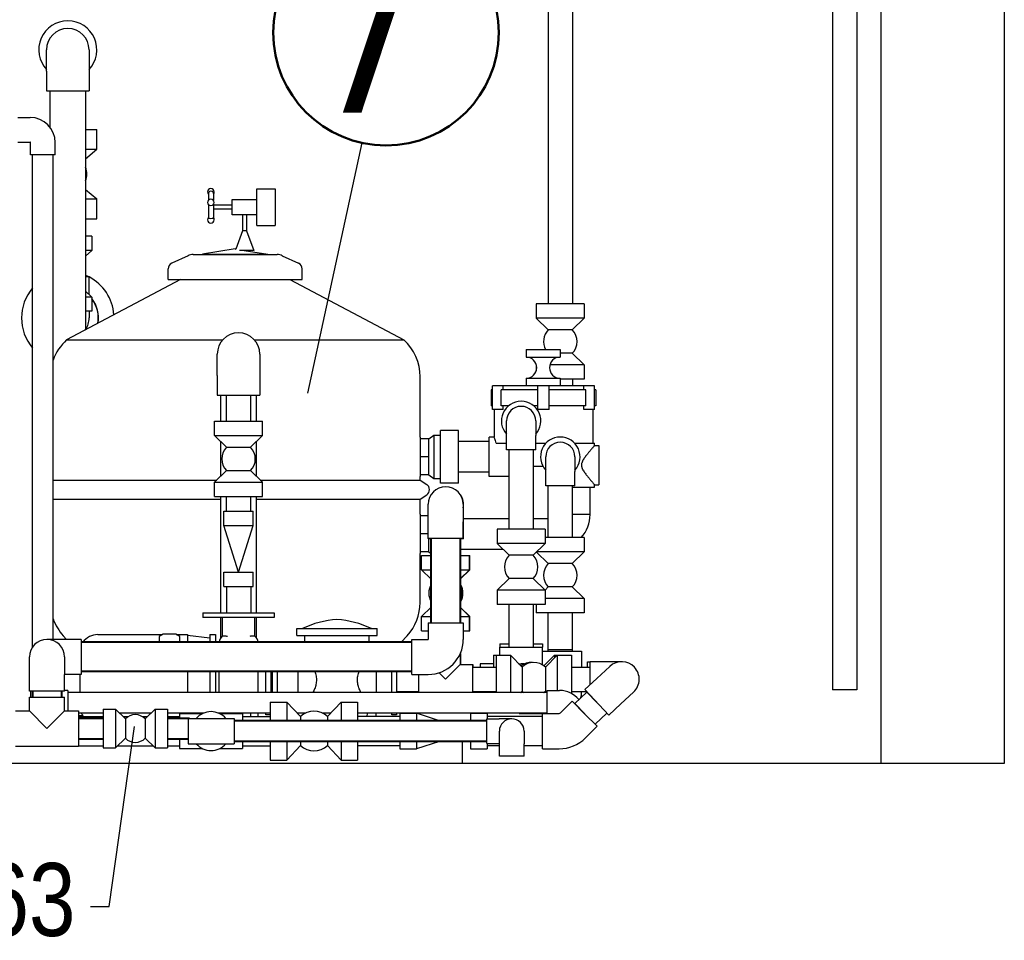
# Model space of a CAD drawing. Extents: x 4114239 to 5838486, y 780458 to 1383318.
# Tile 90 of 231: x 4345299 to 4348333, y 1090442 to 1093280. Entities that reach past the tile are written whole.
import ezdxf

# ---------------------------------------------------------------- set-up
doc = ezdxf.new("R2010")
doc.units = 0
doc.header["$MEASUREMENT"] = 0
for name, color, linetype, lineweight in [('1', 7, 'Continuous', 50), ('1-A', 1, 'Continuous', 40), ('Основные', 160, 'Continuous', 40)]:
    doc.layers.add(name, color=color, linetype=linetype, lineweight=lineweight)
doc.styles.add('ГОСТ 250', font='isocpeui.ttf', dxfattribs={"height": 300})

msp = doc.modelspace()

# ---------------------------------------------------------------- linework, layer by layer
at = {"lineweight": 25}
for p, q in [((4347952.917, 1094631.5148), (4347952.917, 1090987.1252)), ((4348332.917, 1094640.5059), (4348332.917, 1090987.1252)), ((4348332.917, 1094637.763), (4348332.917, 1090987.1252)), ((4348332.917, 1090987.1252), (4314952.917, 1090987.1252))]:
    msp.add_line(p, q, dxfattribs=at)
at = {"linetype": 'Continuous', "extrusion": (0, 1, 0)}
for p, q in [((4346927.2214, 1093798.0252), (4346927.2214, 1092403.6726)), ((4347002.2214, 1093798.0252), (4347002.2214, 1092403.6726)), ((4347803.5328, 1093798.0252), (4347803.5328, 1091213.9478)), ((4347878.5328, 1093798.0252), (4347878.5328, 1091213.9478)), ((4345381.5215, 1093121.5252), (4345381.5215, 1093187.1252)), ((4345512.5215, 1093187.1252), (4345512.5215, 1093121.5252)), ((4345381.5215, 1093121.5252), (4345381.5215, 1093060.5252)), ((4345512.5215, 1093121.5252), (4345512.5215, 1093060.5252)), ((4345381.5215, 1093060.5252), (4345512.5215, 1093060.5252)), ((4345392.0215, 1093060.5252), (4345392.0215, 1092948.8522)), ((4345502.0215, 1093060.5252), (4345502.0215, 1092323.9474)), ((4345293.0247, 1092978.7318), (4345331.0247, 1092978.7318)), ((4345502.0215, 1092941.4202), (4345536.5215, 1092941.4202)), ((4345536.5215, 1092880.4202), (4345536.5215, 1092941.4202)), ((4345293.0247, 1092902.7318), (4345331.0247, 1092902.7318)), ((4345332.2247, 1092863.5318), (4345332.2247, 1092901.5318)), ((4345408.2247, 1092863.5318), (4345408.2247, 1092901.5318)), ((4345502.0215, 1092880.4202), (4345536.5215, 1092880.4202)), ((4345502.0215, 1092850.9314), (4345536.5215, 1092880.4202)), ((4345408.2247, 1092863.5318), (4345332.2247, 1092863.5318)), ((4345338.7247, 1091346.8398), (4345338.7247, 1092863.5318)), ((4345401.7247, 1091369.8101), (4345401.7247, 1092863.5318)), ((4345502.0215, 1092756.909), (4345536.5215, 1092727.4202)), ((4346029.4142, 1092645.1252), (4346029.4142, 1092759.1252)), ((4346029.4142, 1092759.1252), (4346086.4142, 1092759.1252)), ((4346086.4142, 1092759.1252), (4346086.4142, 1092645.1252)), ((4345502.0215, 1092727.4202), (4345536.5215, 1092727.4202)), ((4345536.5215, 1092666.4202), (4345536.5215, 1092727.4202)), ((4345880.3721, 1092745.1576), (4345880.3721, 1092723.2895)), ((4345895.5721, 1092745.1576), (4345895.5721, 1092723.2895)), ((4345953.4142, 1092725.8752), (4346029.4142, 1092725.8752)), ((4345953.4142, 1092678.3752), (4345953.4142, 1092725.8752)), ((4345880.3721, 1092709.4922), (4345880.3721, 1092669.8452)), ((4345895.5721, 1092709.4922), (4345895.5721, 1092669.8452)), ((4345953.4142, 1092708.1798), (4345895.5721, 1092708.1798)), ((4345953.4142, 1092696.0706), (4345895.5721, 1092696.0706)), ((4345502.0215, 1092666.4202), (4345536.5215, 1092666.4202)), ((4346029.4142, 1092678.3752), (4345953.4142, 1092678.3752)), ((4345985.3102, 1092678.3752), (4345985.3102, 1092628.7654)), ((4345997.4194, 1092678.3752), (4345997.4194, 1092628.7654)), ((4345985.3102, 1092628.7654), (4345964.4001, 1092573.0053)), ((4345991.3648, 1092628.7654), (4345985.3102, 1092628.7654)), ((4345997.4194, 1092628.7654), (4345991.3648, 1092628.7654)), ((4345997.4194, 1092628.7654), (4346019.8648, 1092568.911)), ((4346029.4142, 1092645.1252), (4346086.4142, 1092645.1252)), ((4345521.0215, 1092613.0591), (4345502.0215, 1092613.0591)), ((4345521.0215, 1092613.0591), (4345521.0215, 1092569.0591)), ((4345521.0215, 1092569.0591), (4345502.0215, 1092569.0591)), ((4345502.0215, 1092550.5726), (4345521.0215, 1092569.0591)), ((4345962.8648, 1092573.2471), (4345862.3084, 1092557.4149)), ((4345962.8648, 1092573.2471), (4345964.4001, 1092573.0053)), ((4346019.8648, 1092568.911), (4345976.1709, 1092568.911)), ((4345990.4048, 1092568.911), (4346063.4212, 1092557.4149)), ((4345817.649, 1092552.6184), (4345767.3749, 1092529.1752)), ((4345833.7085, 1092556.1787), (4346092.0211, 1092556.1787)), ((4345862.3084, 1092557.4149), (4346063.4212, 1092557.4149)), ((4346108.0806, 1092552.6184), (4346158.3547, 1092529.1752)), ((4345756.4047, 1092479.4518), (4345756.4047, 1092511.9553)), ((4346169.3249, 1092479.4518), (4346169.3249, 1092511.9553)), ((4345794.4047, 1092479.4518), (4345443.4668, 1092292.805)), ((4345512.5215, 1092487.1121), (4345502.0215, 1092487.1121)), ((4345512.5215, 1092433.3294), (4345512.5215, 1092487.1121)), ((4345756.4047, 1092479.4518), (4346169.3249, 1092479.4518)), ((4346131.3249, 1092479.4518), (4346482.2628, 1092292.805)), ((4345502.0215, 1092443.5456), (4345521.0215, 1092425.0591)), ((4345521.0215, 1092425.0591), (4345502.0215, 1092425.0591)), ((4345521.0215, 1092425.0591), (4345521.0215, 1092381.0591)), ((4347038.7214, 1092403.6726), (4346890.7214, 1092403.6726)), ((4346890.7214, 1092403.6726), (4346890.7214, 1092359.6726)), ((4347038.7214, 1092403.6726), (4347038.7214, 1092359.6726)), ((4345521.0215, 1092381.0591), (4345502.0215, 1092381.0591)), ((4345512.5215, 1092381.0591), (4345512.5215, 1092360.5121)), ((4347038.7214, 1092359.6726), (4346890.7214, 1092359.6726)), ((4346927.7214, 1092323.6726), (4346890.7214, 1092359.6726)), ((4347001.7214, 1092323.6726), (4347038.7214, 1092359.6726)), ((4346927.7214, 1092323.6726), (4346927.7207, 1092323.6719)), ((4347001.7214, 1092323.6726), (4346927.7214, 1092323.6726)), ((4347001.7214, 1092323.6726), (4347001.7221, 1092323.6719)), ((4345443.4668, 1092292.805), (4345924.2701, 1092292.805)), ((4346022.0747, 1092292.805), (4346482.2628, 1092292.805)), ((4346859.5208, 1092263.2252), (4346859.5208, 1092239.7658)), ((4346859.5208, 1092263.2252), (4346964.0208, 1092263.2252)), ((4346964.0208, 1092263.2252), (4346964.0208, 1092239.7658)), ((4345907.6724, 1092183.6296), (4345907.6724, 1092249.2296)), ((4346038.6724, 1092249.2296), (4346038.6724, 1092183.6296)), ((4346859.5208, 1092239.7658), (4346964.0208, 1092239.7658)), ((4347001.7214, 1092251.6726), (4346964.0208, 1092251.6726)), ((4347001.7214, 1092251.6726), (4347038.7214, 1092215.6726)), ((4346890.9288, 1092215.8745), (4346890.7214, 1092215.6726)), ((4346890.984, 1092215.6726), (4346890.7214, 1092215.6726)), ((4346890.7214, 1092215.6726), (4346890.7214, 1092197.759)), ((4347038.7214, 1092215.6726), (4346932.5575, 1092215.6726)), ((4347038.7214, 1092215.6726), (4347038.7214, 1092171.6726)), ((4345907.6724, 1092183.6296), (4345907.6724, 1092122.6296)), ((4346038.6724, 1092183.6296), (4346038.6724, 1092122.6296)), ((4346532.8648, 1091993.4252), (4346532.8648, 1092179.5688)), ((4346859.5208, 1092174.5847), (4346964.0208, 1092174.5847)), ((4346859.5208, 1092174.5847), (4346859.5208, 1092151.1252)), ((4346964.0208, 1092174.5847), (4346964.0208, 1092151.1252)), ((4347038.7214, 1092171.6726), (4346964.0208, 1092171.6726)), ((4347002.2214, 1092171.6726), (4347002.2214, 1092151.1252)), ((4346788.8287, 1092151.1252), (4346755.6517, 1092151.1252)), ((4346755.6517, 1092078.7352), (4346755.6517, 1092151.1252)), ((4346788.8287, 1092138.9755), (4346788.8287, 1092151.1252)), ((4346895.5148, 1092151.1252), (4346788.8287, 1092151.1252)), ((4346930.2147, 1092151.1252), (4346895.5148, 1092151.1252)), ((4346895.5148, 1092078.7352), (4346895.5148, 1092151.1252)), ((4347036.9008, 1092151.1252), (4346930.2147, 1092151.1252)), ((4346930.2147, 1092078.7352), (4346930.2147, 1092151.1252)), ((4347036.9008, 1092138.9755), (4347036.9008, 1092151.1252)), ((4347070.0778, 1092151.1252), (4347036.9008, 1092151.1252)), ((4347070.0778, 1092078.7352), (4347070.0778, 1092151.1252)), ((4345907.6724, 1092122.6296), (4346038.6724, 1092122.6296)), ((4345918.1724, 1092041.9899), (4345918.1724, 1092122.6296)), ((4345935.6924, 1092041.9899), (4345935.6924, 1092122.6296)), ((4346010.6924, 1092041.9899), (4346010.6924, 1092122.6296)), ((4346028.1724, 1092041.9899), (4346028.1724, 1092122.6296)), ((4346755.6517, 1092138.9755), (4346751.3648, 1092138.9755)), ((4346751.3648, 1092138.9755), (4346751.3648, 1092089.5755)), ((4346782.4712, 1092089.5755), (4346782.4712, 1092138.9755)), ((4346895.5148, 1092138.9755), (4346782.4712, 1092138.9755)), ((4347043.2583, 1092138.9755), (4346930.2147, 1092138.9755)), ((4347043.2583, 1092089.5755), (4347043.2583, 1092138.9755)), ((4347074.3648, 1092138.9755), (4347070.0778, 1092138.9755)), ((4347074.3648, 1092138.9755), (4347074.3648, 1092089.5755)), ((4346755.6517, 1092089.5755), (4346751.3648, 1092089.5755)), ((4346804.7187, 1092089.5755), (4346782.4712, 1092089.5755)), ((4346788.8287, 1092078.7352), (4346788.8287, 1092089.5755)), ((4346895.5148, 1092089.5755), (4346883.2692, 1092089.5755)), ((4347043.2583, 1092089.5755), (4346930.2147, 1092089.5755)), ((4347036.9008, 1092078.7352), (4347036.9008, 1092089.5755)), ((4347074.3648, 1092089.5755), (4347070.0778, 1092089.5755)), ((4346788.8287, 1092078.7352), (4346755.6517, 1092078.7352)), ((4346760.8648, 1092078.7352), (4346760.8648, 1091993.4252)), ((4346930.2147, 1092078.7352), (4346895.5148, 1092078.7352)), ((4347070.0778, 1092078.7352), (4347036.9008, 1092078.7352)), ((4347064.8648, 1092078.7352), (4347064.8648, 1091974.4252)), ((4345899.1924, 1092041.9899), (4346047.1924, 1092041.9899)), ((4345899.1924, 1091997.9899), (4345899.1924, 1092041.9899)), ((4346047.1924, 1091997.9899), (4346047.1924, 1092041.9899)), ((4346798.994, 1091998.0632), (4346798.994, 1092043.1632)), ((4346888.994, 1092043.1632), (4346888.994, 1091998.0632)), ((4345899.1924, 1091997.9899), (4346047.1924, 1091997.9899)), ((4345936.1924, 1091961.9899), (4345899.1924, 1091997.9899)), ((4346010.1924, 1091961.9899), (4346047.1924, 1091997.9899)), ((4346532.8648, 1091993.4252), (4346532.8648, 1091871.8252)), ((4346559.4648, 1091987.7252), (4346574.4611, 1091999.1252)), ((4346574.4611, 1091999.1252), (4346595.5648, 1091999.1252)), ((4346574.4611, 1091999.1252), (4346574.4611, 1091866.1252)), ((4346595.5648, 1091851.8752), (4346595.5648, 1092013.3752)), ((4346650.6648, 1092013.3752), (4346595.5648, 1092013.3752)), ((4346650.6648, 1091851.8752), (4346650.6648, 1092013.3752)), ((4346745.6648, 1091871.8252), (4346745.6648, 1091993.4252)), ((4346760.8648, 1091993.4252), (4346745.6648, 1091993.4252)), ((4346798.994, 1091954.0632), (4346798.994, 1091998.0632)), ((4346888.994, 1091954.0632), (4346888.994, 1091998.0632)), ((4345918.1724, 1091872.4569), (4345918.1724, 1091979.5229)), ((4345936.1924, 1091961.9899), (4345936.1917, 1091961.9892)), ((4345936.1924, 1091961.9899), (4346010.1924, 1091961.9899)), ((4346010.1924, 1091961.9899), (4346010.1931, 1091961.9892)), ((4346028.1724, 1091872.4958), (4346028.1724, 1091979.4839)), ((4346559.4648, 1091987.7252), (4346532.8648, 1091987.7252)), ((4346559.4648, 1091932.6252), (4346559.4648, 1091987.7252)), ((4346745.6648, 1091980.1252), (4346650.6648, 1091980.1252)), ((4346767.4186, 1091974.4252), (4346798.994, 1091974.4252)), ((4346888.994, 1091974.4252), (4346920.5693, 1091974.4252)), ((4347008.8734, 1091974.4252), (4347060.6106, 1091974.4252)), ((4347060.6106, 1091974.4252), (4347069.6734, 1091974.4252)), ((4347069.6734, 1091967.658), (4347069.6734, 1091974.4252)), ((4347069.6734, 1091967.7752), (4347083.6821, 1091967.7752)), ((4347083.6821, 1091967.7752), (4347083.6821, 1091846.1752)), ((4346559.4648, 1091932.6252), (4346532.8648, 1091932.6252)), ((4346559.4648, 1091877.5252), (4346559.4648, 1091932.6252)), ((4346888.994, 1091954.0632), (4346798.994, 1091954.0632)), ((4346806.494, 1091954.0632), (4346806.494, 1091709.1436)), ((4346881.494, 1091954.0632), (4346881.494, 1091709.1436)), ((4346919.7214, 1091887.5252), (4346919.7214, 1091932.6252)), ((4347009.7214, 1091932.6252), (4347009.7214, 1091887.5252)), ((4346911.8034, 1091902.6865), (4346881.494, 1091902.6865)), ((4345936.1924, 1091889.9899), (4345899.1924, 1091853.9899)), ((4345936.1924, 1091889.9899), (4346010.1924, 1091889.9899)), ((4346010.1924, 1091889.9899), (4346047.1924, 1091853.9899)), ((4346559.4648, 1091877.5252), (4346532.8648, 1091877.5252)), ((4346532.8648, 1091861.0106), (4346532.8648, 1091871.8252)), ((4346559.4648, 1091877.5252), (4346574.4611, 1091866.1252)), ((4346745.6648, 1091885.1252), (4346650.6648, 1091885.1252)), ((4346806.494, 1091871.8252), (4346745.6648, 1091871.8252)), ((4346919.7214, 1091843.5252), (4346919.7214, 1091887.5252)), ((4347009.7214, 1091843.5252), (4347009.7214, 1091887.5252)), ((4345401.7247, 1091861.0106), (4345906.4082, 1091861.0106)), ((4345899.1924, 1091853.9899), (4346047.1924, 1091853.9899)), ((4345899.1924, 1091809.9899), (4345899.1924, 1091853.9899)), ((4346039.9767, 1091861.0106), (4346532.8648, 1091861.0106)), ((4346047.1924, 1091809.9899), (4346047.1924, 1091853.9899)), ((4346532.8648, 1091861.0106), (4346553.053, 1091847.565)), ((4346574.4611, 1091866.1252), (4346595.5648, 1091866.1252)), ((4346650.6648, 1091851.8752), (4346595.5648, 1091851.8752)), ((4347009.7214, 1091843.5252), (4346919.7214, 1091843.5252)), ((4346927.2214, 1091683.4833), (4346927.2214, 1091843.5252)), ((4347002.2214, 1091683.4833), (4347002.2214, 1091843.5252)), ((4347002.2214, 1091839.5252), (4347069.6734, 1091839.5252)), ((4347056.3734, 1091754.72), (4347056.3734, 1091839.5252)), ((4347069.6734, 1091839.5252), (4347069.6734, 1091846.2925)), ((4347069.6734, 1091846.1752), (4347083.6821, 1091846.1752)), ((4345899.1924, 1091809.9899), (4346047.1924, 1091809.9899)), ((4345918.1724, 1091452.1252), (4345918.1724, 1091809.9899)), ((4345935.6924, 1091764.8209), (4345935.6924, 1091809.9899)), ((4346010.6924, 1091764.8209), (4346010.6924, 1091809.9899)), ((4346028.1724, 1091452.1252), (4346028.1724, 1091809.9899)), ((4346532.8648, 1091802.4919), (4346553.053, 1091815.9375)), ((4345401.7247, 1091802.4919), (4345918.1724, 1091802.4919)), ((4346028.1724, 1091802.4919), (4346532.8648, 1091802.4919)), ((4346532.8648, 1091755.9252), (4346532.8648, 1091802.4919)), ((4346557.8348, 1091732.1787), (4346557.8348, 1091786.2787)), ((4346665.8348, 1091786.2787), (4346665.8348, 1091732.1787)), ((4346666.6933, 1091730.8868), (4346666.6933, 1091784.9868)), ((4345928.1924, 1091764.8209), (4346018.1924, 1091764.8209)), ((4345928.1924, 1091720.8209), (4345928.1924, 1091764.8209)), ((4346018.1924, 1091720.8209), (4346018.1924, 1091764.8209)), ((4346532.8648, 1091755.9252), (4346532.8648, 1091634.3252)), ((4346557.8348, 1091750.2252), (4346532.8648, 1091750.2252)), ((4347056.3734, 1091754.72), (4347002.2214, 1091754.72)), ((4345928.1924, 1091720.8209), (4346018.1924, 1091720.8209)), ((4345973.1824, 1091576.8209), (4345928.1924, 1091720.8209)), ((4345973.2024, 1091576.8209), (4346018.1924, 1091720.8209)), ((4346557.8348, 1091681.1787), (4346557.8348, 1091732.1787)), ((4346665.8348, 1091681.1787), (4346665.8348, 1091732.1787)), ((4346666.6933, 1091742.6252), (4346806.494, 1091742.6252)), ((4346666.6933, 1091679.8868), (4346666.6933, 1091730.8868)), ((4346881.494, 1091742.6252), (4346927.2214, 1091742.6252)), ((4346557.8348, 1091695.1252), (4346532.8648, 1091695.1252)), ((4346917.994, 1091709.1436), (4346769.994, 1091709.1436)), ((4346769.994, 1091709.1436), (4346769.994, 1091665.1436)), ((4346917.994, 1091709.1436), (4346917.994, 1091665.1436)), ((4346665.8348, 1091681.1787), (4346557.8348, 1091681.1787)), ((4346558.6933, 1091679.8868), (4346558.6933, 1091681.1787)), ((4346566.8348, 1091679.8868), (4346558.6933, 1091679.8868)), ((4346559.4648, 1091640.0252), (4346559.4648, 1091679.8868)), ((4346666.6933, 1091679.8868), (4346656.8348, 1091679.8868)), ((4346917.994, 1091665.1436), (4346769.994, 1091665.1436)), ((4346806.994, 1091629.1436), (4346769.994, 1091665.1436)), ((4346880.994, 1091629.1436), (4346917.994, 1091665.1436)), ((4347038.7214, 1091683.4833), (4346917.994, 1091683.4833)), ((4347038.7214, 1091683.4833), (4347038.7214, 1091639.4833)), ((4346559.4648, 1091640.0252), (4346532.8648, 1091640.0252)), ((4346532.8648, 1091483.9338), (4346532.8648, 1091634.3252)), ((4346536.9763, 1091628.434), (4346566.8348, 1091628.434)), ((4346536.9763, 1091584.434), (4346536.9763, 1091628.434)), ((4346559.4648, 1091640.0252), (4346566.8348, 1091634.4227)), ((4346656.8348, 1091647.6252), (4346787.9989, 1091647.6252)), ((4346656.8348, 1091628.434), (4346684.9763, 1091628.434)), ((4346684.9763, 1091628.434), (4346685.8348, 1091628.434)), ((4346684.9763, 1091584.434), (4346684.9763, 1091628.434)), ((4346685.8348, 1091584.434), (4346685.8348, 1091628.434)), ((4346806.994, 1091629.1436), (4346806.9933, 1091629.1429)), ((4346880.994, 1091629.1436), (4346806.994, 1091629.1436)), ((4346880.994, 1091629.1436), (4346880.9947, 1091629.1429)), ((4346927.7214, 1091603.4833), (4346891.1711, 1091639.0457)), ((4347038.7214, 1091639.4833), (4346891.6209, 1091639.4833)), ((4347001.7214, 1091603.4833), (4347038.7214, 1091639.4833)), ((4346927.7214, 1091603.4833), (4346927.7207, 1091603.4826)), ((4347001.7214, 1091603.4833), (4346927.7214, 1091603.4833)), ((4347001.7214, 1091603.4833), (4347001.7221, 1091603.4826)), ((4345928.1924, 1091576.8209), (4346018.1924, 1091576.8209)), ((4345928.1924, 1091532.8209), (4345928.1924, 1091576.8209)), ((4346018.1924, 1091532.8209), (4346018.1924, 1091576.8209)), ((4346536.9763, 1091584.434), (4346566.8348, 1091584.434)), ((4346566.8348, 1091555.3825), (4346536.9763, 1091584.434)), ((4346656.8348, 1091584.434), (4346684.9763, 1091584.434)), ((4346656.8348, 1091557.0531), (4346684.9763, 1091584.434)), ((4346656.8348, 1091556.2178), (4346685.8348, 1091584.434)), ((4346684.9763, 1091584.434), (4346685.8348, 1091584.434)), ((4346806.994, 1091557.1436), (4346769.994, 1091521.1436)), ((4346880.994, 1091557.1436), (4346806.994, 1091557.1436)), ((4346880.994, 1091557.1436), (4346917.994, 1091521.1436)), ((4345928.1924, 1091532.8209), (4346018.1924, 1091532.8209)), ((4345935.6924, 1091532.8209), (4345935.6924, 1091452.1252)), ((4346010.6924, 1091532.8209), (4346010.6924, 1091452.1252)), ((4346917.994, 1091521.1436), (4346769.994, 1091521.1436)), ((4346769.994, 1091521.1436), (4346769.994, 1091477.1436)), ((4346927.7214, 1091531.4833), (4346917.5442, 1091521.5812)), ((4346917.994, 1091521.1436), (4346917.994, 1091477.1436)), ((4347001.7214, 1091531.4833), (4346927.7214, 1091531.4833)), ((4347001.7214, 1091531.4833), (4347038.7214, 1091495.4833)), ((4346917.994, 1091477.1436), (4346769.994, 1091477.1436)), ((4346806.494, 1091477.1436), (4346806.494, 1091346.3385)), ((4346881.494, 1091477.1436), (4346881.494, 1091346.3385)), ((4346890.7214, 1091477.1436), (4346890.7214, 1091451.4833)), ((4347038.7214, 1091495.4833), (4346917.994, 1091495.4833)), ((4347038.7214, 1091495.4833), (4347038.7214, 1091451.4833)), ((4345863.2024, 1091452.1252), (4346083.2024, 1091452.1252)), ((4345863.2024, 1091452.1252), (4345863.2024, 1091437.1252)), ((4346083.2024, 1091452.1252), (4346083.2024, 1091437.1252)), ((4346566.8348, 1091469.4855), (4346536.9763, 1091440.434)), ((4346656.8348, 1091468.6502), (4346685.8348, 1091440.434)), ((4346656.8348, 1091467.8149), (4346684.9763, 1091440.434)), ((4347038.7214, 1091451.4833), (4346890.7214, 1091451.4833)), ((4346927.2214, 1091338.9385), (4346927.2214, 1091451.4833)), ((4347002.2214, 1091338.9385), (4347002.2214, 1091451.4833)), ((4346083.2024, 1091437.1252), (4345863.2024, 1091437.1252)), ((4345918.1724, 1091374.3219), (4345918.1724, 1091437.1252)), ((4345923.2024, 1091437.1252), (4345923.2024, 1091379.4687)), ((4346023.2024, 1091379.4687), (4346023.2024, 1091437.1252)), ((4346028.1724, 1091374.4034), (4346028.1724, 1091437.1252)), ((4346536.9763, 1091440.434), (4346566.8348, 1091440.434)), ((4346536.9763, 1091396.434), (4346536.9763, 1091440.434)), ((4346557.8348, 1091420.9101), (4346611.8348, 1091420.9101)), ((4346557.8348, 1091420.9101), (4346557.8348, 1091369.9101)), ((4346611.8348, 1091420.9101), (4346665.8348, 1091420.9101)), ((4346656.8348, 1091440.434), (4346684.9763, 1091440.434)), ((4346665.8348, 1091420.9101), (4346665.8348, 1091369.9101)), ((4346684.9763, 1091440.434), (4346685.8348, 1091440.434)), ((4346684.9763, 1091396.434), (4346684.9763, 1091440.434)), ((4346685.8348, 1091396.434), (4346685.8348, 1091440.434)), ((4345539.2024, 1091384.811), (4345738.6625, 1091384.811)), ((4345740.6623, 1091386.0257), (4345728.3137, 1091378.525)), ((4345779.4565, 1091386.0257), (4345740.6623, 1091386.0257)), ((4345791.8051, 1091378.525), (4345779.4565, 1091386.0257)), ((4345781.4562, 1091384.811), (4345815.9511, 1091384.811)), ((4345815.9511, 1091384.811), (4345815.9511, 1091360.8101)), ((4345884.6556, 1091373.8591), (4345815.9511, 1091382.2437)), ((4345884.6556, 1091384.811), (4345884.6556, 1091360.8101)), ((4345884.6556, 1091384.811), (4345901.7056, 1091384.811)), ((4345901.7056, 1091384.811), (4345901.7056, 1091360.8101)), ((4346152.3121, 1091403.3604), (4346400.453, 1091403.3604)), ((4346152.3121, 1091381.5799), (4346152.3121, 1091403.3604)), ((4346152.3121, 1091381.5799), (4346400.453, 1091381.5799)), ((4346177.1088, 1091360.8101), (4346177.1088, 1091381.5799)), ((4346375.6563, 1091360.8101), (4346375.6563, 1091381.5799)), ((4346400.453, 1091381.5799), (4346400.453, 1091403.3604)), ((4346536.9763, 1091396.434), (4346557.8348, 1091396.434)), ((4346665.8348, 1091396.434), (4346684.9763, 1091396.434)), ((4346684.9763, 1091396.434), (4346685.8348, 1091396.434)), ((4345437.0192, 1091369.8101), (4345382.9192, 1091369.8101)), ((4345443.3432, 1091369.8101), (4345433.1321, 1091380.8813)), ((4345488.0192, 1091369.8101), (4345437.0192, 1091369.8101)), ((4345488.0192, 1091369.8101), (4345488.0192, 1091315.8101)), ((4345728.3137, 1091378.525), (4345728.3137, 1091360.8101)), ((4345791.8051, 1091360.8101), (4345791.8051, 1091378.525)), ((4346474.0855, 1091360.8101), (4346492.5974, 1091380.8813)), ((4346506.7344, 1091270.8101), (4346506.7344, 1091360.8101)), ((4346506.7348, 1091261.8101), (4346506.7348, 1091369.8101)), ((4346506.7348, 1091369.8101), (4346557.7348, 1091369.8101)), ((4346778.494, 1091355.9385), (4346806.494, 1091355.9385)), ((4346778.494, 1091355.9385), (4346778.494, 1091346.3385)), ((4346881.494, 1091355.9385), (4346909.494, 1091355.9385)), ((4346909.494, 1091355.9385), (4346909.494, 1091346.3385)), ((4346655.9763, 1091324.8078), (4346655.9763, 1091292.1252)), ((4346656.8348, 1091326.7268), (4346656.8348, 1091292.1252)), ((4346758.6841, 1091321.1252), (4346758.6841, 1091284.6252)), ((4346758.6841, 1091321.1252), (4346766.7841, 1091321.1252)), ((4346766.7841, 1091321.1252), (4346766.7841, 1091205.7874)), ((4346766.7841, 1091321.1252), (4346810.7841, 1091321.1252)), ((4346778.494, 1091346.3385), (4346843.994, 1091346.3385)), ((4346778.494, 1091321.1252), (4346778.494, 1091346.3385)), ((4346810.7841, 1091321.1252), (4346810.7841, 1091205.7874)), ((4346846.7841, 1091284.1252), (4346810.7841, 1091321.1252)), ((4346843.994, 1091346.3385), (4346909.494, 1091346.3385)), ((4346909.494, 1091291.3022), (4346909.494, 1091346.3385)), ((4346909.494, 1091333.3269), (4346964.7214, 1091333.3269)), ((4346914.3949, 1091287.9391), (4346946.6841, 1091321.1252)), ((4346918.7841, 1091284.1252), (4346954.7841, 1091321.1252)), ((4346927.2214, 1091338.9385), (4347002.2214, 1091338.9385)), ((4346927.2214, 1091333.3269), (4346927.2214, 1091338.9385)), ((4346946.6841, 1091321.1252), (4346946.6841, 1091312.8002)), ((4346946.6841, 1091321.1252), (4346954.7841, 1091321.1252)), ((4346954.7841, 1091321.1252), (4346954.7841, 1091212.2874)), ((4346954.7841, 1091321.1252), (4346998.7841, 1091321.1252)), ((4346964.7214, 1091333.3269), (4347030.2214, 1091333.3269)), ((4346998.7841, 1091321.1252), (4346998.7841, 1091203.2172)), ((4347002.2214, 1091333.3269), (4347002.2214, 1091338.9385)), ((4347030.2214, 1091333.3269), (4347030.2214, 1091284.6252)), ((4345328.9192, 1091261.7101), (4345328.9192, 1091315.8101)), ((4345436.9192, 1091315.8101), (4345436.9192, 1091261.7101)), ((4345488.0192, 1091315.8101), (4345488.0192, 1091261.8101)), ((4346655.9763, 1091292.1252), (4346610.9763, 1091247.1252)), ((4346655.9763, 1091292.1252), (4346693.9763, 1091292.1252)), ((4346693.9763, 1091292.1252), (4346693.9763, 1091205.7874)), ((4346693.9763, 1091292.1252), (4346694.8348, 1091292.1252)), ((4346694.8348, 1091292.1252), (4346694.8348, 1091284.6252)), ((4346717.394, 1091294.8385), (4346717.394, 1091284.6252)), ((4346758.6841, 1091294.8385), (4346717.394, 1091294.8385)), ((4346836.3604, 1091294.8385), (4346843.994, 1091294.8385)), ((4347048.8189, 1091284.6252), (4347048.8189, 1091301.1252)), ((4347048.8189, 1091301.1252), (4347056.9189, 1091301.1252)), ((4347056.9189, 1091230.6303), (4347056.9189, 1091301.1252)), ((4347153.9189, 1091301.1252), (4347056.9189, 1091301.1252)), ((4345328.9192, 1091210.7101), (4345328.9192, 1091261.7101)), ((4345436.9192, 1091261.8101), (4345437.0192, 1091261.8101)), ((4345436.9192, 1091210.7101), (4345436.9192, 1091261.7101)), ((4345488.0192, 1091261.8101), (4345437.0192, 1091261.8101)), ((4345484.2024, 1091261.8101), (4345484.2024, 1091205.7874)), ((4345815.9511, 1091270.8101), (4345815.9511, 1091205.7874)), ((4345884.6556, 1091270.8101), (4345884.6556, 1091205.7874)), ((4345901.7056, 1091270.8101), (4345901.7056, 1091205.7874)), ((4345913.2024, 1091205.7874), (4345913.2024, 1091270.8101)), ((4346033.2024, 1091205.7874), (4346033.2024, 1091270.8101)), ((4346057.7024, 1091205.7874), (4346057.7024, 1091270.8101)), ((4346072.7024, 1091270.8101), (4346072.7024, 1091205.7874)), ((4346077.7024, 1091205.7874), (4346077.7024, 1091270.8101)), ((4346092.7024, 1091270.8101), (4346092.7024, 1091205.7874)), ((4346155.46, 1091270.8101), (4346155.46, 1091205.7874)), ((4346397.3051, 1091270.8101), (4346397.3051, 1091205.7874)), ((4346445.2024, 1091205.7874), (4346445.2024, 1091270.8101)), ((4346460.2024, 1091270.8101), (4346460.2024, 1091205.7874)), ((4346506.7344, 1091284.6252), (4346506.7348, 1091284.6252)), ((4346506.7348, 1091261.8101), (4346557.7348, 1091261.8101)), ((4346527.9763, 1091261.8101), (4346527.9763, 1091205.7874)), ((4346610.9763, 1091247.1252), (4346591.0347, 1091267.0669)), ((4346693.9763, 1091284.6252), (4346766.7841, 1091284.6252)), ((4346846.7841, 1091284.1252), (4346846.7841, 1091210.1252)), ((4346918.7841, 1091284.1252), (4346918.7834, 1091284.1259)), ((4346918.7841, 1091284.1252), (4346918.7841, 1091210.1252)), ((4346998.7841, 1091284.6252), (4347056.9189, 1091284.6252)), ((4347077.5276, 1091249.806), (4347117.1343, 1091286.6587)), ((4347040.1904, 1091215.0651), (4347077.5276, 1091249.806)), ((4345436.9192, 1091210.7101), (4345328.9192, 1091210.7101)), ((4345332.2247, 1091210.7101), (4345332.2247, 1091192.1636)), ((4345447.4247, 1091212.2874), (4345436.9192, 1091212.2874)), ((4345447.4247, 1091212.2874), (4345447.4247, 1091174.2874)), ((4346924.4774, 1091205.7874), (4345447.4247, 1091205.7874)), ((4346460.2024, 1091209.6252), (4346527.9763, 1091209.6252)), ((4346693.9763, 1091209.6252), (4346766.7841, 1091209.6252)), ((4346694.8348, 1091209.6252), (4346694.8348, 1091205.7874)), ((4346717.394, 1091209.6252), (4346717.394, 1091205.7874)), ((4346758.6841, 1091209.6252), (4346758.6841, 1091205.7874)), ((4346846.7841, 1091210.1252), (4346842.5635, 1091205.7874)), ((4346914.3949, 1091206.3114), (4346914.9047, 1091205.7874)), ((4346918.7841, 1091210.1252), (4346918.7834, 1091210.1245)), ((4346918.7841, 1091210.1252), (4346923.0047, 1091205.7874)), ((4346924.4774, 1091141.6252), (4346924.4774, 1091212.2874)), ((4346924.4774, 1091212.2874), (4346962.4774, 1091212.2874)), ((4346998.7841, 1091209.6252), (4347045.252, 1091209.6252)), ((4347009.5258, 1091172.5638), (4347046.3477, 1091207.6598)), ((4347030.2214, 1091209.6252), (4347030.2214, 1091206.7269)), ((4347113.7596, 1091135.9981), (4347040.1904, 1091215.0651)), ((4347046.3477, 1091207.6598), (4347077.1836, 1091175.3074)), ((4347048.8189, 1091205.0671), (4347048.8189, 1091205.7918)), ((4347190.7034, 1091207.5918), (4347151.0967, 1091170.7391)), ((4347841.0328, 1091213.9478), (4347803.5328, 1091213.9478)), ((4347878.5328, 1091213.9478), (4347841.0328, 1091213.9478)), ((4345328.9192, 1091192.1636), (4345436.9192, 1091192.1636)), ((4345328.9192, 1091149.1636), (4345328.9192, 1091192.1636)), ((4345436.9192, 1091149.1636), (4345436.9192, 1091192.1636)), ((4345447.4247, 1091174.2874), (4345447.4247, 1091149.1636)), ((4346071.0983, 1091176.6252), (4346071.0983, 1091118.6252)), ((4346071.0983, 1091176.6252), (4346122.0983, 1091176.6252)), ((4346122.0983, 1091176.6252), (4346122.0983, 1091118.6252)), ((4346163.8483, 1091131.8752), (4346122.0983, 1091176.6252)), ((4346247.3483, 1091131.8752), (4346289.0983, 1091176.6252)), ((4346289.0983, 1091176.6252), (4346289.0983, 1091118.6252)), ((4346289.0983, 1091176.6252), (4346340.0983, 1091176.6252)), ((4346340.0983, 1091176.6252), (4346340.0983, 1091118.6252)), ((4347001.1809, 1091179.4027), (4346965.1184, 1091143.3402)), ((4347001.1809, 1091179.4027), (4347039.7182, 1091140.8654)), ((4347040.1508, 1091140.4327), (4347009.5258, 1091172.5638)), ((4347056.9189, 1091196.5687), (4347056.9189, 1091197.0865)), ((4347060.6047, 1091193.1252), (4347060.2009, 1091193.1252)), ((4347113.7596, 1091135.9981), (4347151.0967, 1091170.7391)), ((4345285.9192, 1091149.1636), (4345328.9192, 1091149.1636)), ((4345328.9192, 1091149.1636), (4345382.9192, 1091095.1636)), ((4345382.9192, 1091095.1636), (4345436.9192, 1091149.1636)), ((4345436.9192, 1091149.1636), (4345479.9192, 1091149.1636)), ((4345479.9192, 1091149.1636), (4345479.9192, 1091041.1636)), ((4345555.8938, 1091142.7874), (4345479.9192, 1091142.7874)), ((4345555.8938, 1091155.1636), (4345555.8938, 1091035.1636)), ((4345555.8938, 1091155.1636), (4345593.8938, 1091155.1636)), ((4345593.8938, 1091155.1636), (4345593.8938, 1091035.1636)), ((4345624.3938, 1091125.1636), (4345593.8938, 1091155.1636)), ((4345703.3114, 1091142.7874), (4345606.4763, 1091142.7874)), ((4345685.3938, 1091125.1636), (4345715.8938, 1091155.1636)), ((4345715.8938, 1091155.1636), (4345715.8938, 1091035.1636)), ((4345715.8938, 1091155.1636), (4345753.8938, 1091155.1636)), ((4345753.8938, 1091155.1636), (4345753.8938, 1091035.1636)), ((4345866.0649, 1091142.7874), (4345753.8938, 1091142.7874)), ((4345791.464, 1091141.1252), (4345791.464, 1091126.6636)), ((4345791.464, 1091141.1252), (4345862.3107, 1091141.1252)), ((4345815.9511, 1091142.7874), (4345815.9511, 1091141.1252)), ((4346071.0983, 1091142.7874), (4345910.8632, 1091142.7874)), ((4345913.2024, 1091141.788), (4345913.2024, 1091142.7874)), ((4345914.6174, 1091141.1252), (4345985.464, 1091141.1252)), ((4345935.2024, 1091141.1252), (4345935.2024, 1091142.7874)), ((4345985.464, 1091141.1252), (4345985.464, 1091118.6252)), ((4346010.2024, 1091142.7874), (4346010.2024, 1091132.1252)), ((4346033.2024, 1091134.6727), (4346033.2024, 1091142.7874)), ((4346057.7024, 1091137.1252), (4346057.7024, 1091142.7874)), ((4346180.1547, 1091142.7874), (4346153.6676, 1091142.7874)), ((4346257.5289, 1091142.7874), (4346231.0419, 1091142.7874)), ((4346924.4774, 1091142.7874), (4346340.0983, 1091142.7874)), ((4346369.8113, 1091132.1252), (4346370.2089, 1091142.7874)), ((4346396.9019, 1091132.1252), (4346396.9019, 1091142.7874)), ((4346445.2024, 1091137.1252), (4346445.2024, 1091142.7874)), ((4346460.2024, 1091142.7874), (4346460.2024, 1091137.1252)), ((4346470.1663, 1091142.1252), (4346470.1663, 1091118.6252)), ((4346470.1663, 1091142.1252), (4346521.1663, 1091142.1252)), ((4346521.1663, 1091142.1252), (4346521.1663, 1091118.6252)), ((4346592.5339, 1091118.6252), (4346521.1663, 1091142.1252)), ((4346688.1663, 1091142.1252), (4346688.1663, 1091118.6252)), ((4346688.1663, 1091142.1252), (4346739.1663, 1091142.1252)), ((4346739.1663, 1091142.1252), (4346739.1663, 1091125.1252)), ((4346838.1214, 1091141.2269), (4346838.1214, 1091142.7874)), ((4346838.1214, 1091141.2269), (4346899.1214, 1091141.2269)), ((4346899.1214, 1091141.2269), (4346909.9781, 1091141.2269)), ((4346909.9781, 1091032.6252), (4346909.9781, 1091141.6252)), ((4346909.9781, 1091141.6252), (4346960.9781, 1091141.6252)), ((4347039.7182, 1091140.8654), (4347078.2555, 1091102.328)), ((4347072.4126, 1091108.1709), (4347108.0483, 1091142.1362)), ((4345479.9192, 1091135.7466), (4345492.2799, 1091135.7466)), ((4345479.9192, 1091132.1252), (4345555.8938, 1091132.1252)), ((4345617.3162, 1091132.1252), (4345633.3507, 1091132.1252)), ((4345624.3938, 1091125.1636), (4345624.3945, 1091125.1643)), ((4345624.3938, 1091125.1636), (4345624.3938, 1091065.1636)), ((4345676.437, 1091132.1252), (4345692.4715, 1091132.1252)), ((4345685.3938, 1091125.1636), (4345685.3938, 1091065.1636)), ((4345753.8938, 1091132.1252), (4345791.464, 1091132.1252)), ((4345817.464, 1091124.0335), (4345817.464, 1091087.1252)), ((4345821.8615, 1091124.0335), (4345821.8615, 1091126.6636)), ((4345821.8615, 1091126.1252), (4345959.464, 1091126.1252)), ((4345959.464, 1091126.1252), (4345959.464, 1091087.1252)), ((4345985.464, 1091132.1252), (4346071.0983, 1091132.1252)), ((4346071.0983, 1091137.1252), (4346057.7024, 1091137.1252)), ((4346163.8483, 1091131.8752), (4346163.849, 1091131.8759)), ((4346163.8483, 1091131.8752), (4346163.8483, 1091118.6252)), ((4346247.3483, 1091131.8752), (4346247.3483, 1091118.6252)), ((4346470.1663, 1091132.1252), (4346340.0983, 1091132.1252)), ((4346460.2024, 1091137.1252), (4346445.2024, 1091137.1252)), ((4346737.8533, 1091049.1252), (4346737.8533, 1091125.1252)), ((4346737.8533, 1091125.1252), (4346775.8533, 1091125.1252)), ((4346909.9781, 1091132.1252), (4346739.1663, 1091132.1252)), ((4346815.0533, 1091125.1252), (4346775.8533, 1091125.1252)), ((4345817.464, 1091087.1252), (4345817.464, 1091048.1252)), ((4345959.464, 1091087.1252), (4345959.464, 1091048.1252)), ((4346777.0533, 1091047.9252), (4346777.0533, 1091087.1252)), ((4346853.0533, 1091087.1252), (4346853.0533, 1091047.9252)), ((4347078.2555, 1091102.328), (4347042.1931, 1091066.2656)), ((4345624.3938, 1091065.1636), (4345593.8938, 1091035.1636)), ((4345624.3938, 1091065.1636), (4345624.3945, 1091065.1629)), ((4345685.3938, 1091065.1636), (4345715.8938, 1091035.1636)), ((4345791.464, 1091063.6636), (4345791.464, 1091033.1252)), ((4345817.464, 1091048.1252), (4345959.464, 1091048.1252)), ((4345985.464, 1091055.6252), (4345985.464, 1091033.1252)), ((4346071.0983, 1091055.6252), (4346071.0983, 1090997.6252)), ((4346122.0983, 1091055.6252), (4346122.0983, 1090997.6252)), ((4346163.8483, 1091055.6252), (4346163.8483, 1091042.3752)), ((4346247.3483, 1091055.6252), (4346247.3483, 1091042.3752)), ((4346289.0983, 1091055.6252), (4346289.0983, 1090997.6252)), ((4346340.0983, 1091055.6252), (4346340.0983, 1090997.6252)), ((4346470.1663, 1091055.6252), (4346470.1663, 1091032.1252)), ((4346521.1663, 1091055.6252), (4346521.1663, 1091032.1252)), ((4346592.5339, 1091055.6252), (4346521.1663, 1091032.1252)), ((4346662.917, 1090987.1252), (4346662.917, 1091055.6252)), ((4346688.1663, 1091055.6252), (4346688.1663, 1091032.1252)), ((4346737.8533, 1091049.1252), (4346775.8533, 1091049.1252)), ((4346739.1663, 1091049.1252), (4346739.1663, 1091032.1252)), ((4346775.8533, 1091049.1252), (4346777.0533, 1091049.1252)), ((4346777.0533, 1091009.9252), (4346777.0533, 1091047.9252)), ((4346853.0533, 1091009.9252), (4346853.0533, 1091047.9252)), ((4345285.9192, 1091041.1636), (4345479.9192, 1091041.1636)), ((4345479.9192, 1091042.1252), (4345555.8938, 1091042.1252)), ((4345555.8938, 1091035.1636), (4345593.8938, 1091035.1636)), ((4345600.9715, 1091042.1252), (4345708.8162, 1091042.1252)), ((4345715.8938, 1091035.1636), (4345753.8938, 1091035.1636)), ((4345753.8938, 1091042.1252), (4345791.464, 1091042.1252)), ((4345791.464, 1091033.1252), (4345862.3107, 1091033.1252)), ((4345914.6174, 1091033.1252), (4345985.464, 1091033.1252)), ((4345985.464, 1091042.1252), (4346071.0983, 1091042.1252)), ((4346163.8483, 1091042.3752), (4346122.0983, 1090997.6252)), ((4346163.8483, 1091042.3752), (4346163.849, 1091042.3746)), ((4346247.3483, 1091042.3752), (4346289.0983, 1090997.6252)), ((4346470.1663, 1091042.1252), (4346340.0983, 1091042.1252)), ((4346470.1663, 1091032.1252), (4346521.1663, 1091032.1252)), ((4346688.1663, 1091032.1252), (4346739.1663, 1091032.1252)), ((4346777.0533, 1091042.1252), (4346739.1663, 1091042.1252)), ((4346909.9781, 1091042.1252), (4346853.0533, 1091042.1252)), ((4346909.9781, 1091032.6252), (4346960.9781, 1091032.6252)), ((4346071.0983, 1090997.6252), (4346122.0983, 1090997.6252)), ((4346289.0983, 1090997.6252), (4346340.0983, 1090997.6252)), ((4346853.0533, 1091009.9252), (4346777.0533, 1091009.9252))]:
    msp.add_line(p, q, dxfattribs=at)
msp.add_line((4346186.7661, 1092128.2894), (4346353.8728, 1092900.3428))
at = {"linetype": 'Continuous', "lineweight": 40, "extrusion": (0, 1, 0)}
for p, q in [((4346566.8348, 1091420.9101), (4346566.8348, 1091681.1787)), ((4346656.8348, 1091420.9101), (4346656.8348, 1091681.1787)), ((4346506.7344, 1091360.8101), (4345488.0192, 1091360.8101)), ((4346506.7344, 1091270.8101), (4345488.0192, 1091270.8101)), ((4345337.9192, 1091210.7101), (4345337.9192, 1091192.1636)), ((4345427.9192, 1091210.7101), (4345427.9192, 1091192.1636)), ((4345479.9192, 1091126.6636), (4345555.8938, 1091126.6636)), ((4345753.8938, 1091126.6636), (4345821.8615, 1091126.6636)), ((4346737.8533, 1091118.6252), (4345959.464, 1091118.6252)), ((4345479.9192, 1091063.6636), (4345555.8938, 1091063.6636)), ((4345753.8938, 1091063.6636), (4345817.464, 1091063.6636)), ((4346737.8533, 1091055.6252), (4345959.464, 1091055.6252))]:
    msp.add_line(p, q, dxfattribs=at)
at = {"color": 7, "lineweight": 25, "ltscale": 1000}
msp.add_lwpolyline([(4345517.0424, 1090547.0248), (4345574.7029, 1090547.0248), (4345652.6549, 1091101.2532)], dxfattribs=at)
at = {"linetype": 'Continuous'}
for centre, radius, start, end in [((4345447.0215, 1093187.1252), 89.5, 90, 222.958829), ((4345447.0215, 1093187.1252), 89.5, 317.041171, 90), ((4345447.0215, 1093187.1252), 65.5, 0, 180), ((4345331.0247, 1092901.5318), 77.2, 0, 90), ((4345331.0247, 1092901.5318), 1.2, 0, 90), ((4345447.0231, 1092803.9202), 58.8684, 339.1091346, 20.8908654), ((4345887.9721, 1092749.2125), 10.2641, 317.7694118, 222.2305882), ((4345887.9721, 1092716.3908), 10.2641, 315.0325817, 224.9674183), ((4345887.9721, 1092663.2842), 10.2641, 137.7694118, 42.2305882), ((4345833.7085, 1092518.1787), 38, 90, 115), ((4345852.6944, 1092594.1787), 38, 270, 284.655036), ((4346073.0352, 1092594.1787), 38, 255.344964, 270), ((4346092.0211, 1092518.1787), 38, 65, 90), ((4345775.4047, 1092511.9553), 19, 115, 180), ((4346150.3249, 1092511.9553), 19, 0, 65), ((4345447.0215, 1092360.5121), 142.5, 62.6755028, 67.2963438), ((4345447.0215, 1092360.5121), 142.5, 3.9407021, 62.6355316), ((4345447.0215, 1092360.5121), 142.5, 139.4622543, 220.5377457), ((4345447.0215, 1092360.5121), 95, 350.2956709, 38.8357018), ((4345447.0215, 1092360.5121), 94, 349.8228781, 38.0722255), ((4345447.0215, 1092360.5121), 65.5, 327.1078901, 0), ((4346964.7199, 1092287.6726), 51.6226, 135.7848252, 208.2668663), ((4346964.7228, 1092287.6726), 51.6226, 315.7837154, 44.2151748), ((4345544.8648, 1092179.5688), 152, 131.8430196, 160.3409737), ((4345973.1724, 1092249.2296), 65.5, 0, 180), ((4346380.8648, 1092179.5688), 152, 0, 48.1569804), ((4346859.5208, 1092207.1752), 32.5905, 270, 90), ((4346964.0208, 1092207.1752), 32.5905, 90, 270), ((4346843.994, 1092043.1632), 60.8, 90, 222.2573747), ((4346843.994, 1092043.1632), 45, 90, 180), ((4346843.994, 1092043.1632), 60.8, 317.7426253, 90), ((4346843.994, 1092043.1632), 45, 0, 90), ((4346964.7214, 1091932.6252), 60.8, 90, 222.2573747), ((4346964.7214, 1091932.6252), 60.8, 317.7426253, 90), ((4345973.191, 1091925.9899), 51.6226, 135.7848246, 224.2162852), ((4345973.1938, 1091925.9899), 51.6226, 315.7837148, 44.2151754), ((4346964.7214, 1091932.6252), 45, 0, 180), ((4346542.5209, 1091831.7513), 19, 303.6640868, 56.3359132), ((4346611.8348, 1091786.2787), 54, 0, 180), ((4346612.6933, 1091784.9868), 54, 349.7698058, 34.4271147), ((4346949.2786, 1091754.72), 107.0947, 318.3043015, 0), ((4346843.9925, 1091593.1436), 51.6226, 135.7848246, 224.2162852), ((4346843.9954, 1091593.1436), 51.6226, 315.7837148, 44.2151754), ((4346964.7199, 1091567.4833), 51.6226, 135.7848221, 224.2162877), ((4346964.7228, 1091567.4833), 51.6226, 315.7837123, 44.2151779), ((4346610.9749, 1091512.434), 51.6226, 148.7656213, 211.2343787), ((4346610.9778, 1091512.434), 51.6226, 332.6620531, 27.3379469), ((4346380.8648, 1091483.9338), 152, 317.3142408, 0), ((4345544.8648, 1091483.9338), 152, 199.6590263, 222.6857592), ((4346300.8801, 1091125.0875), 307.4842, 94.5696484, 115.176856), ((4346251.885, 1091125.0875), 307.4842, 64.823144, 85.4303516), ((4345539.2024, 1091329.811), 55, 90, 145.6935054), ((4345382.9192, 1091315.8101), 54, 0, 180), ((4345938.8763, 1091359.1333), 25.6777, 127.6189975, 176.2557605), ((4346007.5285, 1091359.1333), 25.6777, 3.7442395, 52.3810025), ((4346557.7348, 1091369.9101), 0.1, 270, 0), ((4346557.7348, 1091369.9101), 108.1, 270, 0), ((4346874.6841, 1091247.1267), 51.6226, 85.5002934, 127.7591459), ((4346843.994, 1091229.3385), 65.5, 81.7402059, 90), ((4346882.7841, 1091247.1267), 51.6226, 45.7848263, 134.2162834), ((4347153.9189, 1091247.1252), 54, 42.9371474, 132.9371473), ((4347153.9189, 1091247.1252), 54, 312.9371473, 42.9371474), ((4346874.6841, 1091247.1238), 51.6226, 232.2408541, 233.2009883), ((4346882.7841, 1091247.1238), 51.6226, 225.7837166, 233.2009883), ((4346882.7841, 1091247.1238), 51.6226, 306.7990117, 314.2151737), ((4346962.4774, 1091135.0874), 77.2, 39.6644265, 90), ((4346964.7214, 1091206.7269), 65.5, 345.468514, 0), ((4345370.2247, 1091174.2874), 38, 148.2272806, 151.9380557), ((4345539.2024, 1091164.4395), 55, 203.1832749, 215.9820374), ((4345888.464, 1091087.1252), 60, 40.5416018, 139.4583982), ((4346205.5983, 1091087.1268), 61.2004, 46.9853793, 133.0136845), ((4346960.9781, 1091147.4806), 5.8553, 270, 314.9999999), ((4346962.4774, 1091135.0874), 77.2, 4.4997097, 4.5281077), ((4345654.8938, 1091095.165), 42.7805, 44.5251817, 135.473479), ((4346007.5285, 1091135.1172), 25.6777, 353.3086672, 359.0079566), ((4346815.0533, 1091087.1252), 38, 0, 180), ((4345654.8938, 1091095.1622), 42.7805, 224.526521, 315.4748183), ((4345888.464, 1091087.1252), 60, 220.5416018, 319.4583982), ((4346960.9781, 1091147.4806), 114.8553, 270, 314.9999999), ((4346205.5983, 1091087.1237), 61.2004, 226.9863155, 313.0146207)]:
    msp.add_arc(centre, radius, start, end, dxfattribs=at)
at = {"linetype": 'Continuous', "lineweight": 40}
msp.add_arc((4346611.8362, 1091512.434), 51.6226, 330.6548402, 29.3451598, dxfattribs=at)
at = {"linetype": 'Continuous'}
for centre, major_axis, ratio, start_param, end_param in [((4345887.9721, 1092745.1576), (7.6, 0), 0.809016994, 0, 3.141592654), ((4345887.9721, 1092709.8298), (7.6, 0), 0.309016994, 3.44098059, 5.983797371), ((4345887.9721, 1092669.8452), (-7.6, 0), 0.309016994, 0, 3.141592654), ((4345973.1924, 1091532.8209), (37.5, 0), 0.000190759, 3.141704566, 6.283073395)]:
    msp.add_ellipse(centre, major_axis=major_axis, ratio=ratio, start_param=start_param, end_param=end_param, dxfattribs=at)
for points, knots in [([(4346767.4186, 1091974.4252), (4346766.5603, 1091977.4115), (4346765.7149, 1091980.0655), (4346764.5351, 1091983.5719), (4346764.1564, 1091984.6609), (4346763.619, 1091986.171), (4346763.4445, 1091986.6552), (4346763.1103, 1091987.5727), (4346762.9505, 1091988.0064), (4346762.1901, 1091990.0518), (4346761.7053, 1091991.2976), (4346761.2893, 1091992.3563), (4346761.2156, 1091992.5429), (4346761.0883, 1091992.8644), (4346761.0348, 1091992.999), (4346760.9071, 1091993.3197), (4346760.8648, 1091993.4252), (4346760.8648, 1091993.4252)], [0, 0, 0, 0, 0.00654321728, 0.00654321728, 0.00981482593, 0.00981482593, 0.01145063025, 0.01145063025, 0.01308643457, 0.01308643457, 0.01962965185, 0.01962965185, 0.02126545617, 0.02126545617, 0.02290126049, 0.02290126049, 0.02617286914, 0.02617286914, 0.02617286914, 0.02617286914]), ([(4347069.6734, 1091967.658), (4347069.6734, 1091967.392), (4347069.2275, 1091966.6859), (4347068.1777, 1091965.2963), (4347067.9419, 1091964.9915), (4347067.4264, 1091964.3375), (4347067.1471, 1091963.9885), (4347066.2485, 1091962.8793), (4347065.5686, 1091962.0567), (4347064.4403, 1091960.707), (4347064.046, 1091960.2378), (4347063.2227, 1091959.2615), (4347062.7932, 1091958.7538), (4347061.4696, 1091957.1927), (4347060.5363, 1091956.0962), (4347057.6072, 1091952.6536), (4347055.4824, 1091950.1564), (4347052.6689, 1091946.7945), (4347052.0973, 1091946.1088), (4347050.9489, 1091944.7237), (4347050.3712, 1091944.0233), (4347048.6299, 1091941.8981), (4347047.4581, 1091940.4496), (4347045.1073, 1091937.4843), (4347043.9281, 1091935.9675), (4347041.5823, 1091932.854), (4347040.4154, 1091931.2575), (4347038.6981, 1091928.7859), (4347038.1312, 1091927.949), (4347037.0149, 1091926.2447), (4347036.4642, 1091925.3752), (4347034.8606, 1091922.7267), (4347033.8553, 1091920.9117), (4347032.0822, 1091917.1242), (4347031.3117, 1091915.1354), (4347030.5104, 1091912.0774), (4347030.3011, 1091911.0427), (4347030.0214, 1091908.937), (4347029.9524, 1091907.8581), (4347029.9778, 1091904.6721), (4347030.2994, 1091902.5881), (4347031.1443, 1091899.5106), (4347031.4817, 1091898.5069), (4347032.2349, 1091896.5514), (4347032.6516, 1091895.5962), (4347033.5447, 1091893.7208), (4347034.021, 1091892.8008), (4347035.0184, 1091890.9885), (4347035.5405, 1091890.0946), (4347037.1487, 1091887.4602), (4347038.2707, 1091885.7732), (4347040.5583, 1091882.4948), (4347041.7247, 1091880.9039), (4347044.0712, 1091877.7973), (4347045.2517, 1091876.2818), (4347047.6072, 1091873.3154), (4347048.7824, 1091871.8647), (4347051.1132, 1091869.0235), (4347052.2539, 1091867.651), (4347055.5855, 1091863.6727), (4347057.6864, 1091861.2038), (4347060.5887, 1091857.7927), (4347061.5145, 1091856.7049), (4347063.2672, 1091854.6375), (4347064.0968, 1091853.6545), (4347066.3468, 1091850.9625), (4347067.554, 1091849.4807), (4347068.6059, 1091848.0872), (4347068.7917, 1091847.8337), (4347069.11, 1091847.3814), (4347069.2432, 1091847.1819), (4347069.5641, 1091846.6632), (4347069.6734, 1091846.4235), (4347069.6734, 1091846.2925)], [0.0606378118, 0.0606378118, 0.0606378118, 0.0606378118, 0.0673252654, 0.0673252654, 0.0689971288, 0.0689971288, 0.0706689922, 0.0706689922, 0.074012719, 0.074012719, 0.0756845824, 0.0756845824, 0.0773564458, 0.0773564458, 0.0807001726, 0.0807001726, 0.0873876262, 0.0873876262, 0.0890594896, 0.0890594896, 0.090731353, 0.090731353, 0.0940750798, 0.0940750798, 0.0974188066, 0.0974188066, 0.1007625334, 0.1007625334, 0.1024343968, 0.1024343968, 0.1041062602, 0.1041062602, 0.107449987, 0.107449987, 0.1107937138, 0.1107937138, 0.1124655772, 0.1124655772, 0.1141374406, 0.1141374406, 0.1174811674, 0.1174811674, 0.1191530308, 0.1191530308, 0.1208248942, 0.1208248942, 0.1224967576, 0.1224967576, 0.124168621, 0.124168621, 0.1275123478, 0.1275123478, 0.1308560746, 0.1308560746, 0.1341998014, 0.1341998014, 0.1375435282, 0.1375435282, 0.140887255, 0.140887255, 0.1475747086, 0.1475747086, 0.1509184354, 0.1509184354, 0.1542621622, 0.1542621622, 0.1609496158, 0.1609496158, 0.1626214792, 0.1626214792, 0.1642933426, 0.1642933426, 0.1676370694, 0.1676370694, 0.1676370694, 0.1676370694]), ([(4345938.8763, 1091378.2613), (4345937.4859, 1091378.873), (4345936.1058, 1091379.3283), (4345933.1693, 1091380.0384), (4345931.6712, 1091380.2285), (4345928.0709, 1091380.3875), (4345926.2992, 1091380.1349), (4345924.4728, 1091379.769), (4345924.0119, 1091379.6516), (4345923.439, 1091379.5074), (4345923.2822, 1091379.4687), (4345923.2102, 1091379.4632), (4345923.2024, 1091379.4647), (4345923.2024, 1091379.4688)], [-84.51307928, -84.51307928, -84.51307928, -84.51307928, -77.545222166, -77.545222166, -69.246086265, -69.246086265, -55.61774245, -55.61774245, -48.834043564, -48.834043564, -43.226521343, -43.226521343, -41.660312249, -41.660312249, -41.660312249, -41.660312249]), ([(4346023.2024, 1091379.4687), (4346023.2024, 1091379.4681), (4346023.2022, 1091379.4675), (4346023.1932, 1091379.4552), (4346023.08, 1091379.4793), (4346022.6589, 1091379.5843), (4346022.3694, 1091379.6595), (4346021.2228, 1091379.9241), (4346020.1009, 1091380.1492), (4346017.15, 1091380.3627), (4346015.3392, 1091380.3346), (4346011.4605, 1091379.6834), (4346009.5111, 1091379.1335), (4346007.5285, 1091378.2613)], [-45.027057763, -45.027057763, -45.027057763, -45.027057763, -44.779175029, -44.779175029, -38.766337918, -38.766337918, -33.264461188, -33.264461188, -22.083897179, -22.083897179, -10.446954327, -10.446954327, -0.001653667, -0.001653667, -0.001653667, -0.001653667]), ([(4346207.8618, 1091270.8101), (4346208.2298, 1091269.8512), (4346208.5839, 1091268.8835), (4346209.7462, 1091265.5312), (4346210.4755, 1091263.1074), (4346211.689, 1091258.1933), (4346212.1729, 1091255.7025), (4346212.8534, 1091250.6861), (4346213.0497, 1091248.1606), (4346213.0936, 1091245.6361), (4346213.1358, 1091243.2091), (4346213.0372, 1091240.7771), (4346212.5671, 1091235.9417), (4346212.1958, 1091233.5383), (4346211.2147, 1091228.7955), (4346210.6052, 1091226.4554), (4346209.1982, 1091221.8678), (4346208.4011, 1091219.6202), (4346206.6767, 1091215.2436), (4346205.749, 1091213.1126), (4346203.9369, 1091209.2408), (4346203.0612, 1091207.4842), (4346202.1746, 1091205.7874)], [-25.837926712, -25.837926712, -25.837926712, -25.837926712, -22.728248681, -22.728248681, -15.152165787, -15.152165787, -7.576082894, -7.576082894, 0, 0, 0, 7.283627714, 7.283627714, 14.567255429, 14.567255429, 21.850883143, 21.850883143, 29.134510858, 29.134510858, 36.418138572, 36.418138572, 42.807501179, 42.807501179, 42.807501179, 42.807501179]), ([(4346350.5905, 1091205.7874), (4346349.7039, 1091207.4842), (4346348.8283, 1091209.2408), (4346347.0162, 1091213.1126), (4346346.0884, 1091215.2436), (4346344.3641, 1091219.6202), (4346343.5669, 1091221.8678), (4346342.1599, 1091226.4554), (4346341.5504, 1091228.7955), (4346340.5693, 1091233.5383), (4346340.198, 1091235.9417), (4346339.7279, 1091240.7771), (4346339.6293, 1091243.2091), (4346339.6715, 1091245.6361), (4346339.7154, 1091248.1606), (4346339.9117, 1091250.6861), (4346340.5922, 1091255.7025), (4346341.0761, 1091258.1933), (4346342.2896, 1091263.1074), (4346343.0189, 1091265.5312), (4346344.1812, 1091268.8835), (4346344.5353, 1091269.8512), (4346344.9033, 1091270.8101)], [-42.807501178, -42.807501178, -42.807501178, -42.807501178, -36.418138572, -36.418138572, -29.134510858, -29.134510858, -21.850883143, -21.850883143, -14.567255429, -14.567255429, -7.283627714, -7.283627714, 0, 0, 0, 7.576082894, 7.576082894, 15.152165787, 15.152165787, 22.728248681, 22.728248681, 25.837926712, 25.837926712, 25.837926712, 25.837926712])]:
    msp.add_open_spline(points, degree=3, knots=knots, dxfattribs=at)
at = {"layer": '1'}
msp.add_circle((4346427.446, 1093240.2602), 347.7886, dxfattribs=at)

# ---------------------------------------------------------------- texts
at = {"layer": '1-A', "insert": (4346546.754, 1092993.3647), "char_height": 471.744, "attachment_point": 9}
msp.add_mtext('\\P{\\fTahoma|b0|i0|c204|p32;7}', dxfattribs=at)
at = {"layer": 'Основные', "color": 0, "insert": (4345470.7339, 1090452.4517), "char_height": 225, "attachment_point": 9, "style": 'ГОСТ 250'}
msp.add_mtext('%%C{\\fArial Narrow|b0|i0|c0|p34;63}', dxfattribs=at)

doc.saveas('drawing.dxf')
